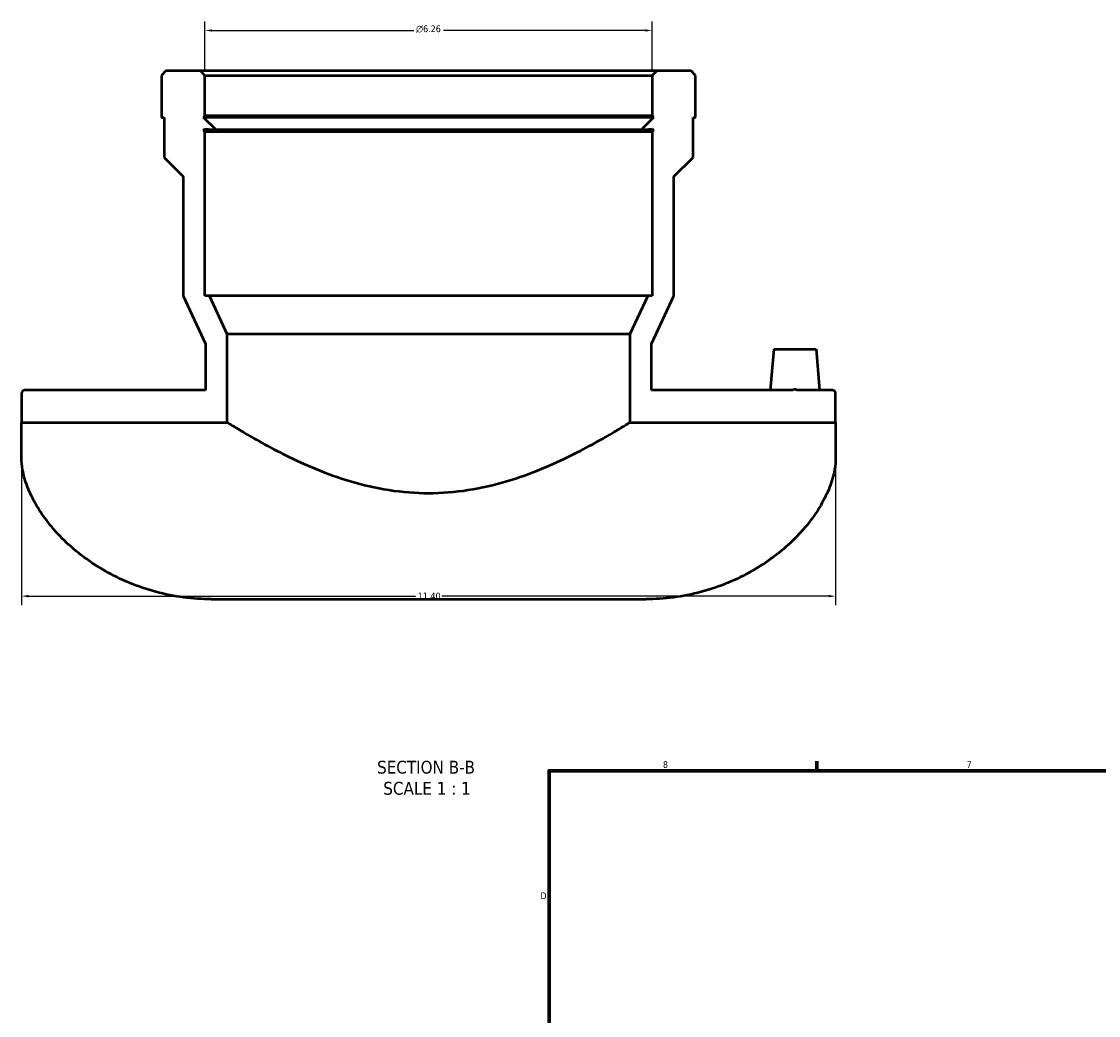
# Model space of a CAD drawing. Header units: inches. Extents: x -6.9 to 51.6, y -5.9 to 38.
# Tile 5 of 10: x -6.9 to 8.2, y 17.6 to 31.5. Entities that reach past the tile are written whole.
import ezdxf

# ---------------------------------------------------------------- set-up
doc = ezdxf.new("R2010")
doc.units = ezdxf.units.IN
doc.header["$MEASUREMENT"] = 0
for name, color, linetype, lineweight in [('Border (ANSI)', 7, 'Continuous', 70), ('Dimension (ANSI)', 7, 'Continuous', 25), ('Symbol (ANSI)', 7, 'Continuous', 25), ('Visible (ANSI)', 7, 'Continuous', 50)]:
    doc.layers.add(name, color=color, linetype=linetype, lineweight=lineweight)
doc.styles.add('Label Text (ANSI)', font='tahoma.ttf')
doc.styles.add('Note Text (ANSI)', font='tahoma.ttf')
doc.dimstyles.new('Default (ANSI)', dxfattribs={"dimtxt": 0.094488, "dimasz": 0.098425, "dimexe": 0.125, "dimexo": 0.0625, "dimgap": 0.031496, "dimtad": 0, "dimtih": 1, "dimtoh": 1, "dimrnd": 1e-08, "dimzin": 4, "dimdsep": 46, "dimtxsty": 'Note Text (ANSI)', "dimcen": 0.09, "dimdle": 0.393701, "dimclrd": 256, "dimclre": 256, "dimclrt": 5, "dimadec": 0, "dimazin": 1, "dimtfac": 1, "dimtofl": 0, "dimtmove": 0, "dimatfit": 3, "dimfxl": 1, "dimtolj": 1, "dimtzin": 4, "dimlwd": -1, "dimlwe": -1, "dimarcsym": 0})

# ---------------------------------------------------------------- blocks, each defined once
blk = doc.blocks.new('Borders Default Border')
at = {"layer": 'Border (ANSI)'}
blk.add_line((4.25, 21), (4.25, 21.134), dxfattribs=at)
at = {"layer": 'Border (ANSI)', "flags": 128}
blk.add_lwpolyline([(0.5, 1), (0.5, 21), (33.5, 21), (33.5, 1), (0.5, 1)], dxfattribs=at)
at = {"layer": 'Border (ANSI)', "color": 5, "true_color": 0x0000ff, "char_height": 0.0945, "attachment_point": 7, "style": 'Note Text (ANSI)'}
for s, insert in [('8', (2.094, 21.038)), ('7', (6.346, 21.04)), ('D', (0.378, 19.203))]:
    blk.add_mtext(s, dxfattribs=dict(at, insert=insert))
blk = doc.blocks.new('*D7')
at = {"layer": 'Defpoints', "color": 0, "transparency": 16777216}
for p in [(-4.319, 31.366), (-4.319, 30.736), (1.944, 30.736)]:
    blk.add_point(p, dxfattribs=at)
at = {"layer": 'Dimension (ANSI)', "transparency": 16777216}
for p, q in [((-4.319, 30.799), (-4.319, 31.491)), ((1.944, 30.799), (1.944, 31.491)), ((-4.221, 31.366), (-1.394, 31.366)), ((1.846, 31.366), (-0.981, 31.366))]:
    blk.add_line(p, q, dxfattribs=at)
for points in [[(-4.221, 31.382), (-4.221, 31.35), (-4.319, 31.366)], [(1.846, 31.382), (1.846, 31.35), (1.944, 31.366)]]:
    blk.add_solid(points, dxfattribs=at)
at = {"layer": 'Dimension (ANSI)', "color": 5, "transparency": 16777216, "insert": (-1.363, 31.437), "char_height": 0.09449, "attachment_point": 1, "style": 'Note Text (ANSI)'}
blk.add_mtext('\\A1;{\\fAIGDT|b0|i0;\\H0.0945;\\ln}\\fTahoma|b0|i0;\\H0.0945;6.26', dxfattribs=at)
blk = doc.blocks.new('*D8')
at = {"layer": 'Defpoints', "color": 0, "transparency": 16777216}
for p in [(-6.888, 25.879), (4.512, 25.879), (4.512, 23.445)]:
    blk.add_point(p, dxfattribs=at)
at = {"layer": 'Dimension (ANSI)', "transparency": 16777216}
for p, q in [((-6.888, 25.816), (-6.888, 23.32)), ((4.512, 25.816), (4.512, 23.32)), ((-6.789, 23.445), (-1.371, 23.445)), ((4.414, 23.445), (-1.004, 23.445))]:
    blk.add_line(p, q, dxfattribs=at)
for points in [[(-6.789, 23.462), (-6.789, 23.429), (-6.888, 23.445)], [(4.414, 23.462), (4.414, 23.429), (4.512, 23.445)]]:
    blk.add_solid(points, dxfattribs=at)
at = {"layer": 'Dimension (ANSI)', "color": 5, "transparency": 16777216, "insert": (-1.339, 23.495), "char_height": 0.0945, "attachment_point": 1, "style": 'Note Text (ANSI)'}
blk.add_mtext('\\A1;11.40', dxfattribs=at)

msp = doc.modelspace()

# ---------------------------------------------------------------- linework, layer by layer
at = {"layer": 'Visible (ANSI)'}
for p, q in [((-4.865, 30.799), (-4.928, 30.736)), ((-4.382, 30.799), (-4.865, 30.799)), ((-4.319, 30.736), (-4.382, 30.799)), ((2.007, 30.799), (-4.382, 30.799)), ((2.007, 30.799), (1.944, 30.736)), ((2.49, 30.799), (2.007, 30.799)), ((2.552, 30.736), (2.49, 30.799)), ((-4.928, 30.736), (-4.928, 30.149)), ((-4.319, 30.169), (-4.319, 30.736)), ((-4.319, 30.736), (1.944, 30.736)), ((1.944, 30.736), (1.944, 30.169)), ((2.552, 30.149), (2.552, 30.736)), ((-4.339, 30.149), (-4.319, 30.169)), ((1.944, 30.169), (-4.319, 30.169)), ((1.944, 30.169), (1.964, 30.149)), ((-4.928, 30.149), (-4.89, 30.149)), ((-4.89, 30.149), (-4.89, 29.589)), ((-4.163, 29.973), (-4.339, 30.149)), ((1.964, 30.149), (-4.339, 30.149)), ((1.964, 30.149), (1.788, 29.973)), ((2.515, 29.589), (2.515, 30.149)), ((2.515, 30.149), (2.552, 30.149)), ((-4.339, 29.968), (-4.319, 29.988)), ((-4.319, 29.948), (-4.339, 29.968)), ((1.964, 29.968), (-4.339, 29.968)), ((-4.319, 29.988), (-4.319, 29.987)), ((-4.319, 29.987), (-4.163, 29.973)), ((-4.319, 27.649), (-4.319, 29.948)), ((1.944, 29.948), (-4.319, 29.948)), ((1.788, 29.973), (-4.163, 29.973)), ((1.788, 29.973), (1.944, 29.987)), ((1.944, 29.987), (1.944, 29.988)), ((1.944, 29.988), (1.964, 29.968)), ((1.964, 29.968), (1.944, 29.948)), ((1.944, 29.948), (1.944, 27.649)), ((-4.89, 29.589), (-4.624, 29.323)), ((2.248, 29.323), (2.515, 29.589)), ((-4.624, 29.323), (-4.624, 27.649)), ((2.248, 27.649), (2.248, 29.323)), ((-4.624, 27.649), (-4.31, 26.977)), ((-4.257, 27.649), (-4.319, 27.649)), ((-4.006, 27.112), (-4.257, 27.649)), ((1.882, 27.649), (-4.257, 27.649)), ((1.882, 27.649), (1.631, 27.112)), ((1.944, 27.649), (1.882, 27.649)), ((1.935, 26.977), (2.248, 27.649)), ((-4.006, 25.879), (-4.006, 27.112)), ((1.631, 27.112), (-4.006, 27.112)), ((1.631, 27.112), (1.631, 25.879)), ((-4.31, 26.977), (-4.31, 26.329)), ((1.935, 26.329), (1.935, 26.977)), ((3.647, 26.902), (3.597, 26.329)), ((3.647, 26.902), (4.238, 26.902)), ((4.238, 26.902), (4.288, 26.329)), ((-6.888, 26.284), (-6.888, 25.879)), ((-4.31, 26.329), (-6.843, 26.329)), ((3.917, 26.329), (1.935, 26.329)), ((4.467, 26.329), (3.967, 26.329)), ((4.512, 25.879), (4.512, 26.284)), ((-6.888, 25.879), (-4.006, 25.879)), ((-6.888, 25.383), (-6.888, 25.879)), ((1.631, 25.879), (4.512, 25.879)), ((4.512, 25.879), (4.512, 25.383)), ((-4.233, 23.403), (1.857, 23.403))]:
    msp.add_line(p, q, dxfattribs=at)
for centre, start, end in [((-6.843, 26.284), 90, 180), ((4.467, 26.284), 0, 90)]:
    msp.add_arc(centre, 0.0451, start, end, dxfattribs=at)
for points, knots in [([(3.967, 26.329), (3.967, 26.33), (3.967, 26.33), (3.963, 26.333), (3.959, 26.335), (3.951, 26.339), (3.947, 26.34), (3.938, 26.34), (3.934, 26.339), (3.926, 26.335), (3.922, 26.333), (3.918, 26.33), (3.918, 26.33), (3.917, 26.329)], [37.4880882, 37.4880882, 37.4880882, 37.4880882, 37.4918725, 37.4918725, 37.525074, 37.525074, 37.5582754, 37.5582754, 37.5914768, 37.5914768, 37.6246782, 37.6246782, 37.6284625, 37.6284625, 37.6284625, 37.6284625]), ([(-4.006, 25.879), (-4.006, 25.879), (-3.988, 25.867), (-3.914, 25.822), (-3.858, 25.787), (-3.713, 25.701), (-3.623, 25.649), (-3.418, 25.535), (-3.303, 25.474), (-3.058, 25.353), (-2.919, 25.289), (-2.617, 25.165), (-2.453, 25.106), (-2.109, 25.003), (-1.928, 24.961), (-1.559, 24.903), (-1.372, 24.888), (-1.188, 24.888)], [33.501257, 33.501257, 33.501257, 33.501257, 34.89158, 34.89158, 36.281903, 36.281903, 37.672227, 37.672227, 39.06255, 39.06255, 40.463998, 40.463998, 41.865446, 41.865446, 43.266894, 43.266894, 44.668342, 44.668342, 44.668342, 44.668342]), ([(-1.188, 24.888), (-1.004, 24.888), (-0.816, 24.903), (-0.448, 24.961), (-0.267, 25.003), (0.078, 25.106), (0.242, 25.165), (0.544, 25.289), (0.683, 25.353), (0.927, 25.474), (1.043, 25.535), (1.248, 25.649), (1.338, 25.701), (1.483, 25.787), (1.539, 25.822), (1.613, 25.867), (1.631, 25.879), (1.631, 25.879)], [0, 0, 0, 0, 1.401448, 1.401448, 2.802896, 2.802896, 4.204344, 4.204344, 5.605792, 5.605792, 6.996116, 6.996116, 8.386439, 8.386439, 9.776762, 9.776762, 11.167086, 11.167086, 11.167086, 11.167086]), ([(-4.233, 23.403), (-4.357, 23.403), (-4.486, 23.411), (-4.747, 23.445), (-4.878, 23.471), (-5.134, 23.539), (-5.259, 23.582), (-5.496, 23.68), (-5.608, 23.736), (-5.815, 23.853), (-5.917, 23.92), (-6.112, 24.065), (-6.204, 24.143), (-6.371, 24.305), (-6.446, 24.389), (-6.577, 24.555), (-6.633, 24.637), (-6.729, 24.8), (-6.771, 24.887), (-6.836, 25.057), (-6.859, 25.139), (-6.883, 25.275), (-6.888, 25.331), (-6.888, 25.383)], [29.63459, 29.63459, 29.63459, 29.63459, 30.580818, 30.580818, 31.527047, 31.527047, 32.473276, 32.473276, 33.419505, 33.419505, 34.369289, 34.369289, 35.319072, 35.319072, 36.268856, 36.268856, 37.21864, 37.21864, 38.261557, 38.261557, 39.304474, 39.304474, 40.117196, 40.117196, 40.117196, 40.117196]), ([(4.512, 25.383), (4.512, 25.331), (4.508, 25.275), (4.484, 25.139), (4.461, 25.057), (4.396, 24.887), (4.353, 24.8), (4.257, 24.637), (4.202, 24.555), (4.071, 24.389), (3.996, 24.305), (3.828, 24.143), (3.736, 24.065), (3.542, 23.92), (3.44, 23.853), (3.233, 23.736), (3.121, 23.68), (2.884, 23.582), (2.759, 23.539), (2.502, 23.471), (2.371, 23.445), (2.111, 23.411), (1.982, 23.403), (1.857, 23.403)], [19.151983, 19.151983, 19.151983, 19.151983, 19.964705, 19.964705, 21.007622, 21.007622, 22.050539, 22.050539, 23.000323, 23.000323, 23.950107, 23.950107, 24.899891, 24.899891, 25.849674, 25.849674, 26.795903, 26.795903, 27.742132, 27.742132, 28.688361, 28.688361, 29.63459, 29.63459, 29.63459, 29.63459])]:
    msp.add_open_spline(points, degree=3, knots=knots, dxfattribs=at)

# ---------------------------------------------------------------- block references
msp.add_blockref('Borders Default Border', (0, 0))

# ---------------------------------------------------------------- texts
at = {"layer": 'Symbol (ANSI)', "char_height": 0.18, "attachment_point": 7, "style": 'Label Text (ANSI)'}
for s, insert in [('SECTION B-B', (-1.909, 20.957)), ('SCALE 1 : 1', (-1.822, 20.661))]:
    msp.add_mtext(s, dxfattribs=dict(at, insert=insert))

# ---------------------------------------------------------------- dimensions: what is measured, and where the dimension line sits
at = {"layer": 'Dimension (ANSI)'}
dim = msp.add_linear_dim(base=(-4.319, 31.366), p1=(1.944, 30.736), p2=(-4.319, 30.736), angle=180, text='{\\fAIGDT|b0|i0;\\H0.0945;\\ln}\\fTahoma|b0|i0;\\H0.0945;<>', dimstyle='Default (ANSI)', override={"dimgap": 0.031496, "dimtih": 0, "dimtoh": 0, "dimdec": 2, "dimtol": 0, "dimlim": 0, "dimtp": 0, "dimtm": 0, "dimtdec": 2, "dimatfit": 1}, dxfattribs=at)
dim.commit()
dim.dimension.update_dxf_attribs({"geometry": '*D7', "text_midpoint": (-1.188, 31.366), "dimtype": 160})
dim = msp.add_linear_dim(base=(4.512, 23.445), p1=(-6.888, 25.879), p2=(4.512, 25.879), angle=180, dimstyle='Default (ANSI)', override={"dimgap": 0.031496, "dimtih": 0, "dimtoh": 0, "dimdec": 2, "dimtol": 0, "dimlim": 0, "dimtp": 0, "dimtm": 0, "dimtdec": 2, "dimatfit": 1}, dxfattribs=at)
dim.commit()
dim.dimension.update_dxf_attribs({"geometry": '*D8', "text_midpoint": (-1.188, 23.445), "dimtype": 160})

doc.saveas('drawing.dxf')
